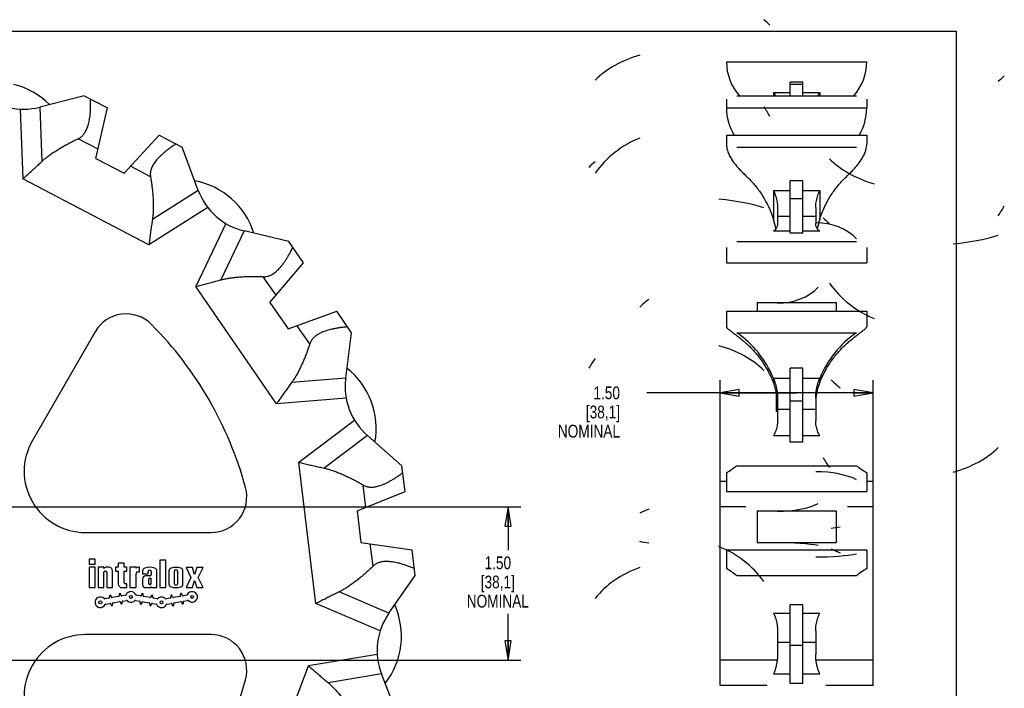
# Model space of a CAD drawing. Header units: inches. Extents: x 0 to 17.5, y 0 to 11.1.
# Tile 4 of 4: x 7.8 to 17.5, y 4.6 to 11.1. Entities that reach past the tile are written whole.
import ezdxf

# ---------------------------------------------------------------- set-up
doc = ezdxf.new("R2010")
doc.units = ezdxf.units.IN
doc.header["$LTSCALE"] = 0.935
doc.header["$MEASUREMENT"] = 0
doc.layers.get('0').update_dxf_attribs({"linetype": 'CONTINUOUS'})
doc.styles.get("Standard").update_dxf_attribs({"font": 'txt', "width": 0.8})
doc.dimstyles.new('DIMSTYLE_1', dxfattribs={"dimtxt": 0.125, "dimasz": 0.1875, "dimexe": 0.18, "dimexo": 0.0625, "dimgap": 0.09, "dimtad": 0, "dimtih": 1, "dimtoh": 1, "dimzin": 4, "dimdsep": 46, "dimtxsty": 'STANDARD', "dimblk": 'CLOSED', "dimblk1": 'CLOSED', "dimblk2": 'CLOSED', "dimcen": 0.09, "dimadec": 0, "dimazin": 0, "dimtp": 0.01, "dimtm": 0.01, "dimtfac": 1, "dimtofl": 0, "dimtmove": 0, "dimatfit": 3, "dimldrblk": 'CLOSED', "dimfxl": 1, "dimtolj": 1, "dimtzin": 4, "dimarcsym": 0})

# ---------------------------------------------------------------- blocks, each defined once
blk = doc.blocks.new('_CLOSED')
at = {"color": 0, "linetype": 'BYBLOCK'}
for p, q in [((0, 0), (-1, 0.167)), ((-1, 0.167), (-1, -0.167)), ((-1, -0.167), (0, 0)), ((-1, 0), (0, 0))]:
    blk.add_line(p, q, dxfattribs=at)
blk = doc.blocks.new('*D0')
at = {"color": 3, "linetype": 'CONTINUOUS'}
for p, q in [((14.6832, 6.4004), (14.6832, 7.5809)), ((16.1832, 6.4004), (16.1832, 7.5809)), ((15.4332, 7.4559), (13.9646, 7.4559)), ((14.6832, 7.4559), (15.4332, 7.4559)), ((16.1832, 7.4559), (15.4332, 7.4559))]:
    blk.add_line(p, q, dxfattribs=at)
at = {"color": 3, "linetype": 'CONTINUOUS', "xscale": 0.1875, "yscale": 0.1875, "zscale": 0.1875, "rotation": 180}
blk.add_blockref('_CLOSED', (14.6832, 7.4559), dxfattribs=at)
at = {"color": 3, "linetype": 'CONTINUOUS', "xscale": 0.1875, "yscale": 0.1875, "zscale": 0.1875}
blk.add_blockref('_CLOSED', (16.1832, 7.4559), dxfattribs=at)
at = {"color": 3, "linetype": 'CONTINUOUS', "insert": (13.7021, 7.5184), "char_height": 0.125, "width": 0.7, "attachment_point": 3, "line_spacing_factor": 0.9}
blk.add_mtext('1.50\\P[38,1]\\PNOMINAL', dxfattribs=at)
blk = doc.blocks.new('*D1')
at = {"color": 3, "linetype": 'CONTINUOUS'}
for p, q in [((7.3693, 6.3379), (12.7298, 6.3379)), ((12.6048, 6.3379), (12.6048, 5.9158)), ((12.6048, 4.8379), (12.6048, 5.2908)), ((7.3693, 4.8379), (12.7298, 4.8379))]:
    blk.add_line(p, q, dxfattribs=at)
at = {"color": 3, "linetype": 'CONTINUOUS', "xscale": 0.1875, "yscale": 0.1875, "zscale": 0.1875}
for p, rotation in [((12.6048, 6.3379), 90), ((12.6048, 4.8379), 270)]:
    blk.add_blockref('_CLOSED', p, dxfattribs=dict(at, rotation=rotation))
at = {"color": 3, "linetype": 'CONTINUOUS', "insert": (12.5048, 5.8533), "char_height": 0.125, "width": 0.7, "attachment_point": 2, "line_spacing_factor": 0.9}
blk.add_mtext('1.50\\P[38,1]\\PNOMINAL', dxfattribs=at)

msp = doc.modelspace()

# ---------------------------------------------------------------- linework, layer by layer
at = {"color": 7, "linetype": 'CONTINUOUS'}
for p, q in [((0, 11), (17, 11)), ((17, 0), (17, 11)), ((14.7457, 10.6989), (16.1207, 10.6989)), ((15.3707, 10.3655), (15.3707, 10.4982)), ((15.4957, 10.4982), (15.3707, 10.4982)), ((15.4957, 10.4764), (15.3707, 10.4764)), ((15.4957, 10.3655), (15.4957, 10.4982)), ((8.4517, 10.3655), (8.0156, 10.2545)), ((8.4517, 10.3655), (8.6775, 10.247)), ((14.7457, 10.3333), (14.7457, 10.247)), ((14.8463, 10.3655), (16.02, 10.3655)), ((15.2066, 10.3979), (15.2066, 10.3655)), ((15.2066, 10.3979), (15.3707, 10.3979)), ((15.4957, 10.3979), (15.6597, 10.3979)), ((15.6597, 10.3979), (15.6597, 10.3655)), ((16.1207, 10.3333), (16.1207, 10.247)), ((7.8226, 10.2358), (7.8502, 9.5518)), ((8.0156, 10.2545), (8.037, 9.7234)), ((8.566, 9.7521), (8.6775, 10.247)), ((14.7457, 10.247), (16.1207, 10.247)), ((8.5865, 9.843), (8.3916, 9.9453)), ((8.8425, 9.607), (9.1864, 9.9799)), ((9.1864, 9.9799), (9.4122, 9.8614)), ((14.7457, 9.9799), (14.7457, 9.8936)), ((14.7457, 9.9799), (16.1207, 9.9799)), ((16.1207, 9.9799), (16.1207, 9.8936)), ((9.5686, 9.4394), (9.4122, 9.8614)), ((14.8463, 9.8614), (16.02, 9.8614)), ((8.566, 9.7521), (8.8425, 9.607)), ((9.1006, 9.5732), (8.9057, 9.6755)), ((9.0843, 8.9041), (7.8502, 9.5518)), ((15.3707, 9.0189), (15.3707, 9.5326)), ((15.4957, 9.5326), (15.3707, 9.5326)), ((15.4957, 9.0189), (15.4957, 9.5326)), ((9.5686, 9.4394), (9.1193, 9.1553)), ((15.2066, 9.4394), (15.2066, 9.1553)), ((15.2066, 9.4394), (15.3707, 9.4394)), ((15.4957, 9.4394), (15.6597, 9.4394)), ((15.6597, 9.4394), (15.6597, 9.1553)), ((9.6629, 9.27), (9.0843, 8.9041)), ((15.2457, 9.27), (15.2457, 9.1151)), ((15.4957, 9.3568), (15.3707, 9.3568)), ((15.6207, 9.27), (15.6207, 9.1151)), ((15.3707, 9.1846), (15.2457, 9.1846)), ((15.6207, 9.1846), (15.4957, 9.1846)), ((9.8376, 9.1151), (9.5442, 8.4967)), ((10.0172, 9.042), (9.7893, 8.5618)), ((10.4549, 8.9376), (10.0172, 9.042)), ((15.2066, 9.042), (15.3707, 9.042)), ((15.4957, 9.0189), (15.3707, 9.0189)), ((15.4957, 9.042), (15.6597, 9.042)), ((10.5998, 8.7278), (10.4549, 8.9376)), ((14.7457, 8.8806), (14.7457, 8.7278)), ((14.8463, 8.9376), (16.02, 8.9376)), ((16.1207, 8.8806), (16.1207, 8.7278)), ((10.2711, 8.3414), (10.5998, 8.7278)), ((14.7457, 8.7278), (16.1207, 8.7278)), ((10.3315, 8.4123), (10.2064, 8.5935)), ((10.3359, 7.3497), (9.5442, 8.4967)), ((10.2711, 8.3414), (10.4484, 8.0844)), ((15.0456, 8.3414), (15.0456, 8.2547)), ((15.0456, 8.3414), (15.8207, 8.3414)), ((15.8207, 8.3414), (15.8207, 8.2547)), ((10.4484, 8.0844), (10.9263, 8.2547)), ((11.0711, 8.0449), (10.9263, 8.2547)), ((14.7457, 8.2547), (14.7457, 8.1019)), ((14.7457, 8.2547), (16.1207, 8.2547)), ((16.1207, 8.2547), (16.1207, 8.1019)), ((10.6613, 7.9345), (10.5362, 8.1157)), ((8.5582, 8.0545), (7.9424, 6.9879)), ((11.0135, 7.5986), (11.0711, 8.0449)), ((14.8463, 8.0449), (16.02, 8.0449)), ((15.3707, 6.9728), (15.3707, 7.6972)), ((15.4957, 7.6972), (15.3707, 7.6972)), ((15.4957, 6.9728), (15.4957, 7.6972)), ((11.0135, 7.5986), (10.4837, 7.5558)), ((15.2066, 7.5986), (15.2066, 7.5558)), ((15.2066, 7.5986), (15.3707, 7.5986)), ((15.4957, 7.5986), (15.6597, 7.5986)), ((15.6597, 7.5986), (15.6597, 7.5558)), ((15.2352, 7.2732), (15.2352, 7.4561)), ((11.0182, 7.4047), (10.3359, 7.3497)), ((15.2399, 7.4291), (15.2352, 7.4291)), ((15.241, 7.419), (15.2352, 7.419)), ((15.2416, 7.4139), (15.2352, 7.4139)), ((15.2417, 7.4131), (15.2352, 7.4131)), ((15.243, 7.4015), (15.2352, 7.4015)), ((15.2441, 7.3908), (15.2352, 7.3908)), ((15.2443, 7.3863), (15.2352, 7.3863)), ((15.2457, 7.3746), (15.2352, 7.3746)), ((15.2457, 7.3592), (15.2352, 7.3592)), ((15.2457, 7.3361), (15.2352, 7.3361)), ((15.2457, 7.4047), (15.2457, 7.1864)), ((15.4957, 7.3736), (15.3707, 7.3736)), ((15.6207, 7.4047), (15.6207, 7.1864)), ((15.2457, 7.316), (15.2352, 7.316)), ((15.2457, 7.3026), (15.2352, 7.3026)), ((15.2457, 7.2883), (15.2352, 7.2883)), ((15.2457, 7.2769), (15.2352, 7.2769)), ((15.2457, 7.2732), (15.2352, 7.2732)), ((15.3707, 7.292), (15.2457, 7.292)), ((15.6207, 7.292), (15.4957, 7.292)), ((11.101, 7.1864), (10.5538, 6.7752)), ((11.226, 7.0382), (10.8011, 6.7189)), ((11.5651, 6.7424), (11.226, 7.0382)), ((15.2066, 7.0382), (15.3707, 7.0382)), ((15.4957, 6.9728), (15.3707, 6.9728)), ((15.4957, 7.0382), (15.6597, 7.0382)), ((10.7218, 5.3916), (10.5538, 6.7752)), ((11.5958, 6.4893), (11.5651, 6.7424)), ((14.7457, 6.6736), (14.7457, 6.4893)), ((14.8463, 6.7424), (16.02, 6.7424)), ((16.1207, 6.6736), (16.1207, 6.4893)), ((14.6832, 4.5879), (14.6832, 6.5879)), ((14.7457, 6.5879), (14.6832, 6.5879)), ((16.1832, 6.5879), (16.1207, 6.5879)), ((16.1832, 4.5879), (16.1832, 6.5879)), ((11.1252, 6.2999), (11.5958, 6.4893)), ((11.2117, 6.3346), (11.1851, 6.5532)), ((14.7457, 6.4893), (16.1207, 6.4893)), ((11.1252, 6.2999), (11.1629, 5.9899)), ((14.9352, 6.3379), (14.6832, 6.3379)), ((15.0456, 6.2999), (15.0456, 5.9899)), ((15.0456, 6.2999), (15.8207, 6.2999)), ((15.8207, 6.2999), (15.8207, 5.9899)), ((16.1832, 6.3379), (15.9311, 6.3379)), ((8.462, 6.0879), (9.6937, 6.0879)), ((11.1629, 5.9899), (11.6651, 5.9187)), ((15.0456, 5.9899), (15.8207, 5.9899)), ((11.2817, 5.7583), (11.2551, 5.9768)), ((11.6959, 5.6655), (11.6651, 5.9187)), ((14.7457, 5.9187), (14.7457, 5.7343)), ((14.7457, 5.9187), (16.1207, 5.9187)), ((16.1207, 5.9187), (16.1207, 5.7343)), ((8.5588, 5.8279), (8.4988, 5.8279)), ((8.4988, 5.8279), (8.4988, 5.7779)), ((8.5588, 5.7779), (8.5588, 5.8279)), ((9.2508, 5.8179), (9.1928, 5.8179)), ((9.1928, 5.8179), (9.1928, 5.5479)), ((9.2508, 5.5479), (9.2508, 5.8179)), ((8.4988, 5.7779), (8.5588, 5.7779)), ((8.5588, 5.7479), (8.4988, 5.7479)), ((8.4988, 5.7479), (8.4988, 5.5479)), ((8.5588, 5.5479), (8.5588, 5.7479)), ((8.6438, 5.7479), (8.5888, 5.7479)), ((8.5888, 5.7479), (8.5888, 5.5479)), ((8.6438, 5.7368), (8.6438, 5.7479)), ((8.6438, 5.5479), (8.6438, 5.6979)), ((8.6538, 5.7079), (8.6638, 5.7079)), ((8.6928, 5.7479), (8.6698, 5.7479)), ((8.6738, 5.6979), (8.6738, 5.5479)), ((8.7288, 5.5479), (8.7288, 5.7119)), ((8.7848, 5.7479), (8.7588, 5.7479)), ((8.7588, 5.7479), (8.7588, 5.7079)), ((8.7588, 5.7079), (8.7848, 5.7079)), ((8.8428, 5.7879), (8.7848, 5.7879)), ((8.7848, 5.7879), (8.7848, 5.7479)), ((8.7848, 5.7079), (8.7848, 5.5839)), ((8.8428, 5.7479), (8.8428, 5.7879)), ((8.8688, 5.7479), (8.8428, 5.7479)), ((8.8428, 5.7079), (8.8688, 5.7079)), ((8.8428, 5.5939), (8.8428, 5.7079)), ((8.8688, 5.7079), (8.8688, 5.7479)), ((8.9588, 5.7479), (8.8988, 5.7479)), ((8.8988, 5.7479), (8.8988, 5.5479)), ((8.9588, 5.7383), (8.9588, 5.7479)), ((8.9768, 5.7039), (8.9928, 5.7039)), ((8.9928, 5.7479), (8.9832, 5.7479)), ((8.9928, 5.7039), (8.9928, 5.7479)), ((9.0228, 5.7116), (9.0228, 5.6819)), ((9.0778, 5.6819), (9.0778, 5.7049)), ((9.1078, 5.7049), (9.1078, 5.6769)), ((9.1628, 5.5479), (9.1628, 5.7116)), ((9.2808, 5.7099), (9.2808, 5.5839)), ((9.3348, 5.5859), (9.3348, 5.7079)), ((9.3648, 5.7079), (9.3648, 5.5859)), ((9.4188, 5.5839), (9.4188, 5.7099)), ((9.5108, 5.7459), (9.4488, 5.7459)), ((9.4488, 5.7459), (9.4965, 5.6479)), ((9.5328, 5.6761), (9.5108, 5.7459)), ((9.5548, 5.7459), (9.5328, 5.6761)), ((9.6168, 5.7459), (9.5548, 5.7459)), ((9.569, 5.6479), (9.6168, 5.7459)), ((8.9588, 5.5479), (8.9588, 5.6859)), ((9.0228, 5.6819), (9.0778, 5.6819)), ((9.0228, 5.6319), (9.0228, 5.5779)), ((9.0928, 5.6619), (9.0528, 5.6619)), ((9.0828, 5.5879), (9.0828, 5.6299)), ((9.0928, 5.6399), (9.1048, 5.6399)), ((9.1048, 5.6399), (9.1048, 5.5859)), ((9.4965, 5.6479), (9.4488, 5.5479)), ((9.5108, 5.5479), (9.5328, 5.6177)), ((9.5328, 5.6177), (9.5548, 5.5479)), ((9.6168, 5.5479), (9.569, 5.6479)), ((11.4374, 5.2972), (11.6959, 5.6655)), ((14.8463, 5.6655), (16.02, 5.6655)), ((8.4988, 5.5479), (8.5588, 5.5479)), ((8.5888, 5.5479), (8.6438, 5.5479)), ((8.6738, 5.5479), (8.7288, 5.5479)), ((8.8208, 5.5479), (8.8688, 5.5479)), ((8.8688, 5.5839), (8.8528, 5.5839)), ((8.8688, 5.5479), (8.8688, 5.5839)), ((8.8988, 5.5479), (8.9588, 5.5479)), ((9.0528, 5.5479), (9.0844, 5.5479)), ((9.0968, 5.5779), (9.0928, 5.5779)), ((9.1048, 5.5559), (9.1048, 5.5479)), ((9.1048, 5.5479), (9.1628, 5.5479)), ((9.1928, 5.5479), (9.2508, 5.5479)), ((9.4488, 5.5479), (9.5108, 5.5479)), ((9.5548, 5.5479), (9.6168, 5.5479)), ((11.4374, 5.2972), (10.9484, 5.5055)), ((8.6935, 5.4452), (8.653, 5.4381)), ((8.6983, 5.4644), (8.7, 5.4545)), ((8.7158, 5.4573), (8.714, 5.4671)), ((8.7881, 5.4619), (8.725, 5.4508)), ((8.7341, 5.3996), (8.7971, 5.4107)), ((8.7928, 5.481), (8.7946, 5.4712)), ((8.8103, 5.474), (8.8086, 5.4838)), ((8.8556, 5.4738), (8.8196, 5.4675)), ((8.8239, 5.3971), (8.8221, 5.407)), ((8.8286, 5.4163), (8.8646, 5.4226)), ((8.953, 5.4226), (8.9935, 5.4155)), ((9.0026, 5.4667), (8.962, 5.4738)), ((9, 5.4062), (8.9983, 5.3963)), ((9.0136, 5.483), (9.0118, 5.4732)), ((9.025, 5.4099), (9.0881, 5.3988)), ((9.0276, 5.4704), (9.0293, 5.4802)), ((9.0971, 5.45), (9.0341, 5.4611)), ((9.1081, 5.4663), (9.1064, 5.4565)), ((9.1221, 5.4537), (9.1239, 5.4635)), ((9.1646, 5.4381), (9.1286, 5.4444)), ((9.2935, 5.4452), (9.253, 5.4381)), ((9.2983, 5.4644), (9.3, 5.4545)), ((9.3158, 5.4573), (9.314, 5.4671)), ((9.3881, 5.4619), (9.325, 5.4508)), ((9.3341, 5.3996), (9.3971, 5.4107)), ((9.3928, 5.481), (9.3946, 5.4712)), ((9.4103, 5.474), (9.4086, 5.4838)), ((9.4556, 5.4738), (9.4196, 5.4675)), ((9.4239, 5.3971), (9.4221, 5.407)), ((9.4286, 5.4163), (9.4646, 5.4226)), ((8.662, 5.3869), (8.7026, 5.394)), ((8.7118, 5.3875), (8.7136, 5.3777)), ((8.7293, 5.3805), (8.7276, 5.3903)), ((8.8064, 5.4042), (8.8081, 5.3944)), ((9.014, 5.3936), (9.0158, 5.4034)), ((9.0946, 5.3895), (9.0928, 5.3797)), ((9.1086, 5.3769), (9.1103, 5.3867)), ((9.1196, 5.3932), (9.1556, 5.3869)), ((9.262, 5.3869), (9.3026, 5.394)), ((9.3118, 5.3875), (9.3136, 5.3777)), ((9.3293, 5.3805), (9.3276, 5.3903)), ((9.4064, 5.4042), (9.4081, 5.3944)), ((11.3515, 5.1233), (10.7218, 5.3916)), ((15.3707, 4.6095), (15.3707, 5.3785)), ((15.4957, 5.3785), (15.3707, 5.3785)), ((15.4957, 4.6095), (15.4957, 5.3785)), ((15.2066, 5.2972), (15.3707, 5.2972)), ((15.4957, 5.2972), (15.6597, 5.2972)), ((15.2457, 5.1233), (15.2457, 4.8915)), ((15.6207, 5.1233), (15.6207, 4.8915)), ((9.6937, 5.0879), (8.462, 5.0879)), ((15.3707, 5.009), (15.2457, 5.009)), ((15.4957, 4.9813), (15.3707, 4.9813)), ((15.6207, 5.009), (15.4957, 5.009)), ((11.3234, 4.8915), (10.6477, 4.7817)), ((15.2425, 4.8379), (14.6832, 4.8379)), ((16.1832, 4.8379), (15.6238, 4.8379)), ((10.1535, 3.4785), (10.6477, 4.7817)), ((11.3652, 4.7022), (10.8405, 4.6169)), ((11.528, 4.2827), (11.3652, 4.7022)), ((15.2066, 4.7022), (15.3707, 4.7022)), ((15.4957, 4.7022), (15.6597, 4.7022)), ((15.1463, 4.5879), (14.6832, 4.5879)), ((15.4957, 4.6095), (15.3707, 4.6095)), ((16.1832, 4.5879), (15.72, 4.5879))]:
    msp.add_line(p, q, dxfattribs=at)
for centre in [(8.6088, 5.4039), (8.9088, 5.4568), (9.2088, 5.4039), (9.5088, 5.4568)]:
    msp.add_circle(centre, 0.014, dxfattribs=at)
for centre, radius, start, end in [((15.2457, 10.6989), 0.5, 180, 221.83496), ((15.6207, 10.6989), 0.5, 318.16506, 360), ((7.582, 9.7484), 0.75, 45.03221, 76.1063), ((7.8586, 10.8711), 0.6364, 256.21524, 284.28541), ((9.3984, 8.795), 0.75, 48.50908, 79.58318), ((10.1653, 9.6605), 0.6364, 200.32998, 228.40014), ((9.398, 8.7954), 0.75, 17.3399, 48.46513), ((10.1647, 9.661), 0.6364, 228.46592, 256.5931), ((14.4361, 8.9083), 0.8092, 11.00498, 17.77533), ((16.4302, 8.9083), 0.8092, 162.22467, 168.99501), ((8.8614, 7.8795), 0.35, 44.83863, 150), ((6.5568, 5.5879), 3.6, 15.16137, 44.83863), ((10.5634, 7.1071), 0.75, 20.81677, 51.89087), ((11.6446, 7.5171), 0.6364, 172.63767, 200.70783), ((14.6823, 7.3499), 0.5634, 359.97767, 21.44249), ((16.1833, 7.35), 0.5627, 158.54416, 180.03569), ((10.5631, 7.1076), 0.75, 349.64759, 20.77282), ((11.6443, 7.5177), 0.6364, 200.77361, 228.90079), ((8.462, 6.6879), 0.6, 150, 270), ((9.6937, 6.4379), 0.35, 270, 15.16137), ((8.6698, 5.7119), 0.036, 90, 136.23826), ((8.6538, 5.6979), 0.01, 90, 180), ((8.6638, 5.6979), 0.01, 0, 90), ((8.6928, 5.7119), 0.036, 0, 90), ((8.9832, 5.7119), 0.036, 90, 132.74863), ((8.9768, 5.6859), 0.018, 90, 180), ((9.0528, 5.7116), 0.03, 107.92021, 180), ((9.0928, 5.5879), 0.16, 72.07979, 107.92021), ((9.0928, 5.7049), 0.015, 0, 180), ((9.1328, 5.7116), 0.03, 0, 72.07979), ((9.3108, 5.7099), 0.03, 107.4576, 180), ((9.3498, 5.5859), 0.16, 72.5424, 107.4576), ((9.3498, 5.7079), 0.015, 0, 180), ((9.3888, 5.7099), 0.03, 0, 72.5424), ((9.0528, 5.6319), 0.03, 90, 180), ((9.0928, 5.6299), 0.01, 90, 180), ((9.0928, 5.6769), 0.015, 270, 360), ((8.8208, 5.5839), 0.036, 180, 270), ((8.8528, 5.5939), 0.01, 180, 270), ((8.9088, 5.4568), 0.052, 24.51811, 155.48189), ((9.0528, 5.5779), 0.03, 180, 270), ((9.0928, 5.5879), 0.01, 180, 270), ((9.0844, 5.5779), 0.03, 270, 312.83343), ((9.0968, 5.5859), 0.008, 270, 360), ((9.3108, 5.5839), 0.03, 180, 252.5424), ((9.3498, 5.7079), 0.16, 252.5424, 287.4576), ((9.3498, 5.5859), 0.015, 180, 360), ((9.3888, 5.5839), 0.03, 287.4576, 360), ((9.5088, 5.4568), 0.052, 224.51811, 155.48189), ((8.6088, 5.4039), 0.052, 44.51811, 335.48189), ((8.6516, 5.446), 0.008, 224.51811, 280), ((8.6921, 5.4531), 0.008, 280, 10), ((8.7062, 5.4657), 0.008, 10, 190), ((8.7237, 5.4587), 0.008, 190, 280), ((8.7867, 5.4698), 0.008, 280, 10), ((8.8007, 5.4824), 0.008, 10, 190), ((8.7985, 5.4028), 0.008, 10, 100), ((8.8182, 5.4753), 0.008, 190, 280), ((8.83, 5.4084), 0.008, 100, 190), ((8.8542, 5.4817), 0.008, 280, 335.48189), ((8.866, 5.4147), 0.008, 44.51811, 100), ((8.9088, 5.4568), 0.052, 224.51811, 315.48189), ((8.9516, 5.4147), 0.008, 80, 135.48189), ((8.9634, 5.4817), 0.008, 204.51811, 260), ((8.9921, 5.4076), 0.008, 350, 80), ((9.0039, 5.4745), 0.008, 260, 350), ((9.0214, 5.4816), 0.008, 350, 170), ((9.0237, 5.402), 0.008, 80, 170), ((9.0355, 5.469), 0.008, 170, 260), ((9.0985, 5.4579), 0.008, 260, 350), ((9.116, 5.4649), 0.008, 350, 170), ((9.13, 5.4523), 0.008, 170, 260), ((9.166, 5.446), 0.008, 260, 315.48189), ((9.2088, 5.4039), 0.052, 44.51811, 135.48189), ((9.2516, 5.446), 0.008, 224.51811, 280), ((9.2921, 5.4531), 0.008, 280, 10), ((9.3062, 5.4657), 0.008, 10, 190), ((9.3237, 5.4587), 0.008, 190, 280), ((9.3867, 5.4698), 0.008, 280, 10), ((9.4007, 5.4824), 0.008, 10, 190), ((9.3985, 5.4028), 0.008, 10, 100), ((9.4182, 5.4753), 0.008, 190, 280), ((9.43, 5.4084), 0.008, 100, 190), ((9.4542, 5.4817), 0.008, 280, 335.48189), ((9.466, 5.4147), 0.008, 44.51811, 100), ((8.6634, 5.379), 0.008, 100, 155.48189), ((8.7039, 5.3861), 0.008, 10, 100), ((8.7214, 5.3791), 0.008, 190, 10), ((8.7355, 5.3917), 0.008, 100, 190), ((8.816, 5.3957), 0.008, 190, 10), ((9.0062, 5.3949), 0.008, 170, 350), ((9.0867, 5.3909), 0.008, 350, 80), ((9.1007, 5.3783), 0.008, 170, 350), ((9.1182, 5.3853), 0.008, 80, 170), ((9.1542, 5.379), 0.008, 24.51811, 80), ((9.2088, 5.4039), 0.052, 204.51811, 335.48189), ((9.2634, 5.379), 0.008, 100, 155.48189), ((9.3039, 5.3861), 0.008, 10, 100), ((9.3214, 5.3791), 0.008, 190, 10), ((9.3355, 5.3917), 0.008, 100, 190), ((9.416, 5.3957), 0.008, 190, 10), ((10.8104, 5.0711), 0.75, 353.12446, 24.19856), ((11.9583, 4.9317), 0.6364, 144.94536, 173.01553), ((8.462, 4.4879), 0.6, 90, 210), ((9.6937, 4.7379), 0.35, 344.83863, 90), ((11.9584, 4.9324), 0.6364, 173.0813, 201.20849), ((10.8105, 5.0717), 0.75, 321.95528, 353.08052), ((6.5568, 5.5879), 3.6, 315.16137, 344.83863)]:
    msp.add_arc(centre, radius, start, end, dxfattribs=at)
for centre, major_axis, ratio, start_param, end_param in [((14.2847, 10.8095), (1, 0), 0.536616, 0.479117, 0.59633), ((14.2847, 10.1331), (1, 0), 0.683727, 1.968401, 2.545263), ((16.5816, 10.8095), (1, 0), 0.536616, -0.59633, -0.479117), ((15.2457, 10.247), (0, 0.505), 0.99012, 1.570796, 2.12844), ((14.2847, 9.7239), (1, 0), 0.9503, 0.479117, 0.59633), ((15.6207, 10.247), (0, 0.505), 0.99012, -2.12844, -1.570796), ((14.2847, 9.0682), (1, 0), 0.958577, 1.968401, 2.545263), ((16.5816, 10.1331), (1, 0), 0.683727, -2.545263, -1.968401), ((14.2847, 9.4174), (-1, 0), 0.536616, -0.59633, -0.479117), ((14.2847, 9.1337), (-1, 0), 0.237025, -2.545263, -1.968401), ((16.5816, 9.7239), (1, 0), 0.9503, -0.59633, -0.479117), ((16.5816, 9.4174), (-1, 0), 0.536616, 0.479117, 0.59633), ((15.6207, 8.7278), (-0.5, 0), 0.788583, -2.498092, -1.570796), ((16.5816, 9.1337), (-1, 0), 0.237025, 1.968401, 2.545263), ((16.5816, 9.0682), (1, 0), 0.958577, -2.545263, -1.968401), ((15.2457, 8.7278), (-0.5, 0), 0.788583, 1.570796, 2.498092), ((14.4957, 7.9392), (-0.75, 0), 0.788583, -0.823034, -0.643501), ((14.2847, 7.206), (0, -1.0138), 0.98636, 1.968401, 2.545263), ((16.5816, 7.206), (0, -1.0138), 0.98636, -2.545263, -1.968401), ((14.2847, 7.2984), (-1, 0), 0.671995, -2.545263, -1.968401), ((14.2847, 7.2586), (-1, 0), 0.9503, -0.59633, -0.479117), ((16.3707, 7.9392), (-0.75, 0), 0.788583, 0.643501, 0.823034), ((16.5816, 7.2984), (-1, 0), 0.671995, 1.968401, 2.545263), ((16.5816, 7.2586), (-1, 0), 0.9503, 0.479117, 0.59633), ((14.2847, 7.6908), (0, -1.1463), 0.872386, 0.479117, 0.59633), ((15.6207, 6.4893), (-0.5, 0), 0.386532, -2.498092, -1.570796), ((16.5816, 7.6908), (0, -1.1463), 0.872386, -0.59633, -0.479117), ((15.2457, 6.4893), (-0.5, 0), 0.386532, 1.570796, 2.498092), ((14.4957, 6.1027), (-0.75, 0), 0.386532, -0.823034, -0.643501), ((14.2847, 5.0712), (-1, 0), 0.953019, -2.545263, -1.968401), ((16.3707, 6.1027), (-0.75, 0), 0.386532, 0.643501, 0.823034), ((14.2847, 4.9731), (1, 0), 0.836824, 1.968401, 2.545263), ((14.2847, 4.7171), (0, 1.1463), 0.872386, -0.59633, -0.479117), ((16.5816, 4.7171), (0, 1.1463), 0.872386, 0.479117, 0.59633)]:
    msp.add_ellipse(centre, major_axis=major_axis, ratio=ratio, start_param=start_param, end_param=end_param, dxfattribs=at)
at = {"color": 7, "linetype": 'CONTINUOUS', "extrusion": (0, 0, -1)}
for centre, major_axis, start_param, end_param in [((16.3707, 6.0641), (-0.75, 0), 0.643501, 0.823034), ((14.4957, 6.0641), (-0.75, 0), -0.823034, -0.643501), ((15.2457, 5.9187), (-0.5, 0), 1.570796, 2.498092), ((15.6207, 5.9187), (-0.5, 0), -2.498092, -1.570796)]:
    msp.add_ellipse(centre, major_axis=major_axis, ratio=0.145459, start_param=start_param, end_param=end_param, dxfattribs=at)
at = {"color": 7, "linetype": 'CONTINUOUS'}
for points, knots in [([(8.3916, 9.9453), (8.3966, 9.9476), (8.4065, 9.9528), (8.4202, 9.9622), (8.4328, 9.9733), (8.4445, 9.986), (8.4552, 10.0004), (8.465, 10.0166), (8.474, 10.0347), (8.4822, 10.0547), (8.4895, 10.0768), (8.496, 10.101), (8.5016, 10.1276), (8.5063, 10.1565), (8.5099, 10.1876), (8.5125, 10.2209), (8.5139, 10.2565), (8.5142, 10.2942), (8.5136, 10.32), (8.5131, 10.3333)], [0, 0, 0, 0, 0.038986, 0.077667, 0.116647, 0.156657, 0.198346, 0.242346, 0.289292, 0.339602, 0.393877, 0.452446, 0.515813, 0.58417, 0.657456, 0.735492, 0.81866, 0.906934, 1, 1, 1, 1]), ([(15.2066, 10.3979), (15.2109, 10.3909), (15.2171, 10.3803), (15.2227, 10.3693), (15.2245, 10.3656)], [0, 0, 0, 0, 0.66323, 1, 1, 1, 1]), ([(15.6418, 10.3656), (15.6436, 10.3693), (15.6492, 10.3803), (15.6554, 10.3909), (15.6597, 10.3979)], [0, 0, 0, 0, 0.336705, 1, 1, 1, 1]), ([(8.037, 9.7234), (8.0455, 9.7313), (8.0641, 9.7477), (8.0945, 9.7721), (8.1288, 9.797), (8.1657, 9.8219), (8.2044, 9.8462), (8.2438, 9.8695), (8.2829, 9.8913), (8.3209, 9.9113), (8.3569, 9.9292), (8.3803, 9.9402), (8.3916, 9.9453)], [0, 0, 0, 0, 0.083065, 0.176903, 0.278626, 0.38567, 0.495419, 0.605111, 0.712434, 0.815371, 0.911822, 1, 1, 1, 1]), ([(9.3509, 9.8936), (9.3397, 9.8865), (9.318, 9.8723), (9.2872, 9.8507), (9.2587, 9.8293), (9.2328, 9.8082), (9.2092, 9.7875), (9.1881, 9.7673), (9.1694, 9.7476), (9.1531, 9.7285), (9.1391, 9.7099), (9.1273, 9.6918), (9.1176, 9.6741), (9.1098, 9.6568), (9.1041, 9.6398), (9.1002, 9.623), (9.0983, 9.6063), (9.0983, 9.5897), (9.0996, 9.5787), (9.1006, 9.5732)], [0, 0, 0, 0, 0.093065, 0.181339, 0.264506, 0.342543, 0.415828, 0.484185, 0.547552, 0.606121, 0.660395, 0.710705, 0.757651, 0.801651, 0.84334, 0.883351, 0.922331, 0.961014, 1, 1, 1, 1]), ([(14.7457, 9.8936), (14.7457, 9.8863), (14.7465, 9.8717), (14.75, 9.8499), (14.7556, 9.8285), (14.763, 9.8074), (14.7719, 9.7867), (14.7822, 9.7665), (14.7937, 9.7469), (14.8062, 9.7278), (14.8195, 9.7092), (14.8334, 9.6912), (14.848, 9.6736), (14.863, 9.6563), (14.8786, 9.6394), (14.8946, 9.6227), (14.9112, 9.6062), (14.9282, 9.5896), (14.9398, 9.5787), (14.9457, 9.5732)], [0, 0, 0, 0, 0.056336, 0.113026, 0.17008, 0.227559, 0.285735, 0.344365, 0.403158, 0.461934, 0.520775, 0.579559, 0.638458, 0.697414, 0.756633, 0.81631, 0.876633, 0.937867, 1, 1, 1, 1]), ([(15.9207, 9.5732), (15.9265, 9.5787), (15.9381, 9.5896), (15.9551, 9.6062), (15.9717, 9.6227), (15.9877, 9.6394), (16.0033, 9.6563), (16.0184, 9.6736), (16.0329, 9.6912), (16.0469, 9.7092), (16.0601, 9.7278), (16.0726, 9.7469), (16.0841, 9.7665), (16.0944, 9.7867), (16.1034, 9.8074), (16.1107, 9.8285), (16.1163, 9.8499), (16.1198, 9.8717), (16.1207, 9.8863), (16.1207, 9.8936)], [0, 0, 0, 0, 0.062125, 0.123364, 0.183691, 0.243374, 0.302596, 0.36155, 0.420449, 0.479234, 0.538076, 0.596852, 0.655643, 0.714274, 0.772453, 0.829934, 0.886985, 0.94367, 1, 1, 1, 1]), ([(7.8502, 9.5518), (7.863, 9.5635), (7.8886, 9.5867), (7.9268, 9.6215), (7.9644, 9.6559), (8.0011, 9.6898), (8.0252, 9.7122), (8.037, 9.7234)], [0, 0, 0, 0, 0.205044, 0.408956, 0.61031, 0.807786, 1, 1, 1, 1]), ([(9.1006, 9.5732), (9.1028, 9.561), (9.1071, 9.5355), (9.1128, 9.4957), (9.1179, 9.4531), (9.1221, 9.4085), (9.1254, 9.3629), (9.1273, 9.3172), (9.1279, 9.2727), (9.1268, 9.2303), (9.1241, 9.1914), (9.1211, 9.1668), (9.1193, 9.1553)], [0, 0, 0, 0, 0.088179, 0.184638, 0.287585, 0.394917, 0.504615, 0.614365, 0.721405, 0.823122, 0.916951, 1, 1, 1, 1]), ([(14.9457, 9.5732), (14.9583, 9.5614), (14.9833, 9.5365), (15.0191, 9.4967), (15.0532, 9.454), (15.0849, 9.4093), (15.1136, 9.3636), (15.1391, 9.3178), (15.161, 9.2731), (15.1795, 9.2307), (15.1945, 9.1918), (15.2029, 9.1669), (15.2066, 9.1553)], [0, 0, 0, 0, 0.104171, 0.212412, 0.322726, 0.433167, 0.54215, 0.647955, 0.748536, 0.842023, 0.926568, 1, 1, 1, 1]), ([(15.6597, 9.1553), (15.6634, 9.1669), (15.6719, 9.1918), (15.6868, 9.2308), (15.7053, 9.2732), (15.7273, 9.3178), (15.7527, 9.3636), (15.7814, 9.4093), (15.8131, 9.454), (15.8472, 9.4967), (15.883, 9.5366), (15.908, 9.5614), (15.9207, 9.5732)], [0, 0, 0, 0, 0.073527, 0.158094, 0.251559, 0.352103, 0.457878, 0.566858, 0.677329, 0.787671, 0.895902, 1, 1, 1, 1]), ([(15.2066, 9.4394), (15.211, 9.4294), (15.219, 9.4097), (15.2289, 9.38), (15.2364, 9.3513), (15.2417, 9.3234), (15.2449, 9.2964), (15.2457, 9.2787), (15.2457, 9.27)], [0, 0, 0, 0, 0.186969, 0.364994, 0.534307, 0.695999, 0.850934, 1, 1, 1, 1]), ([(15.6207, 9.27), (15.6207, 9.2787), (15.6214, 9.2964), (15.6246, 9.3234), (15.6299, 9.3513), (15.6375, 9.38), (15.6473, 9.4096), (15.6553, 9.4294), (15.6597, 9.4394)], [0, 0, 0, 0, 0.149074, 0.303997, 0.465671, 0.63498, 0.813012, 1, 1, 1, 1]), ([(9.1193, 9.1553), (9.1169, 9.1393), (9.1121, 9.1067), (9.1051, 9.0572), (9.0981, 9.0067), (9.0912, 8.9556), (9.0866, 8.9213), (9.0843, 8.9041)], [0, 0, 0, 0, 0.192214, 0.389689, 0.591043, 0.794954, 1, 1, 1, 1]), ([(15.2457, 9.1151), (15.2457, 9.1098), (15.245, 9.0996), (15.2419, 9.0849), (15.2366, 9.0717), (15.229, 9.06), (15.219, 9.0498), (15.211, 9.0444), (15.2066, 9.042)], [0, 0, 0, 0, 0.18306, 0.352453, 0.512819, 0.669796, 0.830069, 1, 1, 1, 1]), ([(15.6597, 9.042), (15.6554, 9.0444), (15.6474, 9.0498), (15.6373, 9.06), (15.6297, 9.0717), (15.6244, 9.0849), (15.6213, 9.0996), (15.6207, 9.1098), (15.6207, 9.1151)], [0, 0, 0, 0, 0.169911, 0.330178, 0.487156, 0.647541, 0.816949, 1, 1, 1, 1]), ([(10.2064, 8.5935), (10.2119, 8.5932), (10.223, 8.5932), (10.2396, 8.5952), (10.2559, 8.5992), (10.2722, 8.605), (10.2883, 8.6128), (10.3046, 8.6225), (10.3209, 8.6343), (10.3375, 8.6482), (10.3542, 8.6644), (10.3713, 8.6829), (10.3886, 8.7038), (10.4061, 8.7272), (10.4238, 8.7531), (10.4415, 8.7814), (10.4594, 8.8122), (10.4771, 8.8454), (10.4886, 8.8686), (10.4943, 8.8806)], [0, 0, 0, 0, 0.038986, 0.077667, 0.116647, 0.156657, 0.198346, 0.242346, 0.289292, 0.339602, 0.393877, 0.452446, 0.515813, 0.58417, 0.657456, 0.735492, 0.81866, 0.906934, 1, 1, 1, 1]), ([(9.7893, 8.5618), (9.8005, 8.5649), (9.8246, 8.5708), (9.8629, 8.5782), (9.9048, 8.5844), (9.9491, 8.5892), (9.9947, 8.5928), (10.0403, 8.5951), (10.0851, 8.5962), (10.128, 8.5963), (10.1683, 8.5954), (10.1941, 8.5942), (10.2064, 8.5935)], [0, 0, 0, 0, 0.083065, 0.176903, 0.278626, 0.38567, 0.495419, 0.605111, 0.712434, 0.815371, 0.911822, 1, 1, 1, 1]), ([(9.5442, 8.4967), (9.561, 8.5011), (9.5944, 8.5097), (9.6444, 8.5228), (9.6936, 8.5358), (9.7419, 8.5487), (9.7737, 8.5574), (9.7893, 8.5618)], [0, 0, 0, 0, 0.205044, 0.408956, 0.61031, 0.807786, 1, 1, 1, 1]), ([(11.0318, 8.1019), (11.0186, 8.1008), (10.9928, 8.0983), (10.9554, 8.0935), (10.9203, 8.0878), (10.8875, 8.0812), (10.8571, 8.0738), (10.829, 8.0657), (10.8033, 8.057), (10.78, 8.0476), (10.7589, 8.0377), (10.74, 8.0271), (10.7232, 8.016), (10.7083, 8.0043), (10.6953, 7.9919), (10.6841, 7.9789), (10.6746, 7.965), (10.6669, 7.9502), (10.6629, 7.9398), (10.6613, 7.9345)], [0, 0, 0, 0, 0.093065, 0.181339, 0.264506, 0.342543, 0.415828, 0.484185, 0.547552, 0.606121, 0.660395, 0.710705, 0.757651, 0.801651, 0.84334, 0.883351, 0.922331, 0.961014, 1, 1, 1, 1]), ([(14.7457, 8.1019), (14.7457, 8.1006), (14.747, 8.0973), (14.7507, 8.0926), (14.7562, 8.0869), (14.7636, 8.0804), (14.7725, 8.0731), (14.7827, 8.065), (14.7942, 8.0563), (14.8066, 8.047), (14.8198, 8.037), (14.8337, 8.0265), (14.8482, 8.0154), (14.8633, 8.0037), (14.8788, 7.9914), (14.8949, 7.9784), (14.9114, 7.9646), (14.9284, 7.9499), (14.9399, 7.9398), (14.9457, 7.9345)], [0, 0, 0, 0, 0.015347, 0.038163, 0.068638, 0.106255, 0.150555, 0.200737, 0.25593, 0.315389, 0.378712, 0.445369, 0.515238, 0.588006, 0.663742, 0.742584, 0.824723, 0.910519, 1, 1, 1, 1]), ([(15.9207, 7.9345), (15.9264, 7.9398), (15.9379, 7.9499), (15.9549, 7.9646), (15.9714, 7.9784), (15.9875, 7.9914), (16.003, 8.0037), (16.0181, 8.0154), (16.0326, 8.0265), (16.0465, 8.037), (16.0597, 8.047), (16.0721, 8.0563), (16.0836, 8.065), (16.0938, 8.0731), (16.1027, 8.0804), (16.1101, 8.0869), (16.1156, 8.0926), (16.1193, 8.0973), (16.1207, 8.1006), (16.1207, 8.1019)], [0, 0, 0, 0, 0.08947, 0.175273, 0.257418, 0.336267, 0.412007, 0.484772, 0.554641, 0.621298, 0.684621, 0.74408, 0.799271, 0.849452, 0.893753, 0.93137, 0.961842, 0.984655, 1, 1, 1, 1]), ([(10.6613, 7.9345), (10.6576, 7.9228), (10.6495, 7.8982), (10.636, 7.8603), (10.6207, 7.8202), (10.6038, 7.7787), (10.5855, 7.7368), (10.566, 7.6955), (10.5457, 7.6558), (10.5251, 7.6188), (10.5046, 7.5856), (10.4906, 7.5652), (10.4837, 7.5558)], [0, 0, 0, 0, 0.088179, 0.184638, 0.287585, 0.394917, 0.504615, 0.614365, 0.721405, 0.823122, 0.916951, 1, 1, 1, 1]), ([(14.9457, 7.9345), (14.9582, 7.9231), (14.9832, 7.8993), (15.019, 7.8614), (15.053, 7.8212), (15.0847, 7.7797), (15.1134, 7.7377), (15.1389, 7.6963), (15.1608, 7.6566), (15.1793, 7.6196), (15.1943, 7.5863), (15.2029, 7.5654), (15.2066, 7.5558)], [0, 0, 0, 0, 0.109786, 0.222909, 0.337096, 0.45017, 0.560359, 0.665786, 0.764301, 0.854014, 0.933187, 1, 1, 1, 1]), ([(15.6597, 7.5558), (15.6634, 7.5655), (15.6721, 7.5863), (15.6871, 7.6196), (15.7055, 7.6566), (15.7275, 7.6964), (15.7529, 7.7378), (15.7816, 7.7797), (15.8133, 7.8212), (15.8474, 7.8614), (15.8832, 7.8993), (15.9081, 7.9231), (15.9207, 7.9345)], [0, 0, 0, 0, 0.0669, 0.146097, 0.235791, 0.334272, 0.439669, 0.549855, 0.66296, 0.777178, 0.890291, 1, 1, 1, 1]), ([(10.4837, 7.5558), (10.4741, 7.5427), (10.4546, 7.5161), (10.4254, 7.4756), (10.3958, 7.4341), (10.3659, 7.392), (10.3459, 7.3638), (10.3359, 7.3497)], [0, 0, 0, 0, 0.192214, 0.389689, 0.591043, 0.794954, 1, 1, 1, 1]), ([(15.2066, 7.5986), (15.2111, 7.5879), (15.2191, 7.5664), (15.229, 7.5339), (15.2365, 7.5014), (15.2418, 7.4691), (15.245, 7.4369), (15.2457, 7.4154), (15.2457, 7.4047)], [0, 0, 0, 0, 0.174645, 0.345391, 0.512419, 0.676703, 0.838984, 1, 1, 1, 1]), ([(15.6207, 7.4047), (15.6207, 7.4154), (15.6214, 7.4369), (15.6245, 7.4691), (15.6298, 7.5014), (15.6373, 7.5339), (15.6472, 7.5664), (15.6552, 7.5879), (15.6597, 7.5986)], [0, 0, 0, 0, 0.161025, 0.323292, 0.487559, 0.654584, 0.825337, 1, 1, 1, 1]), ([(15.2457, 7.1864), (15.2457, 7.1774), (15.245, 7.1595), (15.2419, 7.1332), (15.2366, 7.1078), (15.2291, 7.0835), (15.2193, 7.0601), (15.2111, 7.0453), (15.2066, 7.0382)], [0, 0, 0, 0, 0.175443, 0.345486, 0.51145, 0.674765, 0.837207, 1, 1, 1, 1]), ([(15.6597, 7.0382), (15.6552, 7.0453), (15.647, 7.0601), (15.6372, 7.0835), (15.6297, 7.1078), (15.6244, 7.1332), (15.6213, 7.1595), (15.6207, 7.1774), (15.6207, 7.1864)], [0, 0, 0, 0, 0.162774, 0.325207, 0.488524, 0.654507, 0.824565, 1, 1, 1, 1]), ([(10.5538, 6.7752), (10.5707, 6.7713), (10.6043, 6.7634), (10.6546, 6.7517), (10.7043, 6.7403), (10.753, 6.7294), (10.7852, 6.7223), (10.8011, 6.7189)], [0, 0, 0, 0, 0.205044, 0.408956, 0.61031, 0.807786, 1, 1, 1, 1]), ([(10.8011, 6.7189), (10.8125, 6.7164), (10.8365, 6.7105), (10.8738, 6.6992), (10.9138, 6.6852), (10.9553, 6.669), (10.9973, 6.6509), (11.0388, 6.6317), (11.079, 6.6119), (11.117, 6.592), (11.1522, 6.5726), (11.1746, 6.5596), (11.1851, 6.5532)], [0, 0, 0, 0, 0.083065, 0.176903, 0.278626, 0.38567, 0.495419, 0.605111, 0.712434, 0.815371, 0.911822, 1, 1, 1, 1]), ([(11.1851, 6.5532), (11.1899, 6.5503), (11.1997, 6.5452), (11.2153, 6.5393), (11.2316, 6.5352), (11.2487, 6.5328), (11.2666, 6.5322), (11.2856, 6.5333), (11.3055, 6.5361), (11.3266, 6.5407), (11.349, 6.5472), (11.3726, 6.5557), (11.3977, 6.5662), (11.4241, 6.5788), (11.4518, 6.5934), (11.4807, 6.6103), (11.5107, 6.6292), (11.5419, 6.6504), (11.5629, 6.6656), (11.5735, 6.6736)], [0, 0, 0, 0, 0.038986, 0.077667, 0.116647, 0.156657, 0.198346, 0.242346, 0.289292, 0.339602, 0.393877, 0.452446, 0.515813, 0.58417, 0.657456, 0.735492, 0.81866, 0.906934, 1, 1, 1, 1]), ([(11.6875, 5.7343), (11.6753, 5.7395), (11.6514, 5.7493), (11.616, 5.7624), (11.5822, 5.7736), (11.5502, 5.783), (11.5198, 5.7906), (11.4911, 5.7965), (11.4643, 5.8007), (11.4393, 5.8033), (11.4161, 5.8042), (11.3944, 5.8037), (11.3744, 5.8017), (11.3558, 5.7982), (11.3385, 5.7933), (11.3225, 5.7869), (11.3076, 5.779), (11.2939, 5.7696), (11.2856, 5.7622), (11.2817, 5.7583)], [0, 0, 0, 0, 0.093065, 0.181339, 0.264506, 0.342543, 0.415828, 0.484185, 0.547552, 0.606121, 0.660395, 0.710705, 0.757651, 0.801651, 0.84334, 0.883351, 0.922331, 0.961014, 1, 1, 1, 1]), ([(11.2817, 5.7583), (11.2729, 5.7496), (11.2544, 5.7316), (11.2248, 5.7043), (11.1926, 5.6759), (11.1584, 5.647), (11.1227, 5.6184), (11.0862, 5.5909), (11.0498, 5.5651), (11.0144, 5.542), (10.9808, 5.5221), (10.9589, 5.5106), (10.9484, 5.5055)], [0, 0, 0, 0, 0.088179, 0.184638, 0.287585, 0.394917, 0.504615, 0.614365, 0.721405, 0.823122, 0.916951, 1, 1, 1, 1]), ([(10.9484, 5.5055), (10.9338, 5.4984), (10.9043, 5.4838), (10.8595, 5.4615), (10.814, 5.4385), (10.768, 5.4152), (10.7372, 5.3995), (10.7218, 5.3916)], [0, 0, 0, 0, 0.192214, 0.389689, 0.591043, 0.794954, 1, 1, 1, 1]), ([(15.2066, 5.2972), (15.2111, 5.2883), (15.2192, 5.2701), (15.2291, 5.242), (15.2366, 5.2133), (15.2418, 5.1838), (15.245, 5.1538), (15.2457, 5.1335), (15.2457, 5.1233)], [0, 0, 0, 0, 0.166117, 0.331287, 0.496103, 0.661839, 0.829488, 1, 1, 1, 1]), ([(15.6207, 5.1233), (15.6207, 5.1335), (15.6213, 5.1538), (15.6245, 5.1838), (15.6297, 5.2132), (15.6372, 5.242), (15.6471, 5.2701), (15.6552, 5.2883), (15.6597, 5.2972)], [0, 0, 0, 0, 0.170522, 0.338156, 0.503875, 0.668689, 0.833866, 1, 1, 1, 1]), ([(15.2457, 4.8915), (15.2457, 4.8808), (15.245, 4.8593), (15.2418, 4.8272), (15.2365, 4.7955), (15.229, 4.7639), (15.2192, 4.7327), (15.2111, 4.7123), (15.2066, 4.7022)], [0, 0, 0, 0, 0.165818, 0.330876, 0.495984, 0.661967, 0.829871, 1, 1, 1, 1]), ([(15.6597, 4.7022), (15.6552, 4.7123), (15.6471, 4.7327), (15.6373, 4.7639), (15.6298, 4.7954), (15.6245, 4.8272), (15.6213, 4.8593), (15.6207, 4.8808), (15.6207, 4.8915)], [0, 0, 0, 0, 0.170109, 0.338005, 0.50399, 0.669118, 0.834191, 1, 1, 1, 1]), ([(10.6477, 4.7817), (10.6608, 4.7704), (10.687, 4.7478), (10.7261, 4.7141), (10.7648, 4.6809), (10.8028, 4.6485), (10.8281, 4.6273), (10.8405, 4.6169)], [0, 0, 0, 0, 0.205044, 0.408956, 0.61031, 0.807786, 1, 1, 1, 1]), ([(10.8405, 4.6169), (10.8495, 4.6095), (10.868, 4.593), (10.8958, 4.5657), (10.9247, 4.5347), (10.9539, 4.501), (10.9827, 4.4656), (11.0105, 4.4293), (11.0369, 4.3931), (11.0613, 4.3578), (11.0835, 4.3242), (11.0972, 4.3023), (11.1036, 4.2917)], [0, 0, 0, 0, 0.083065, 0.176903, 0.278626, 0.38567, 0.495419, 0.605111, 0.712434, 0.815371, 0.911822, 1, 1, 1, 1])]:
    msp.add_open_spline(points, degree=3, knots=knots, dxfattribs=at)

# ---------------------------------------------------------------- dimensions: what is measured, and where the dimension line sits
at = {"color": 3, "linetype": 'CONTINUOUS'}
for base, p1, p2, angle, picture, middle in [((14.6832, 7.4559), (16.1832, 6.4004), (14.6832, 6.4004), 180, '*D0', (13.1521, 7.2684)), ((12.6048, 4.8379), (7.3693, 6.3379), (7.3693, 4.8379), 270, '*D1', (12.3798, 5.6033))]:
    dim = msp.add_linear_dim(base=base, p1=p1, p2=p2, angle=angle, text='<>\\PNOMINAL', dimstyle='DIMSTYLE_1', dxfattribs=at)
    dim.commit()
    dim.dimension.update_dxf_attribs({"geometry": picture, "text_midpoint": middle, "dimtype": 160})

doc.saveas('drawing.dxf')
